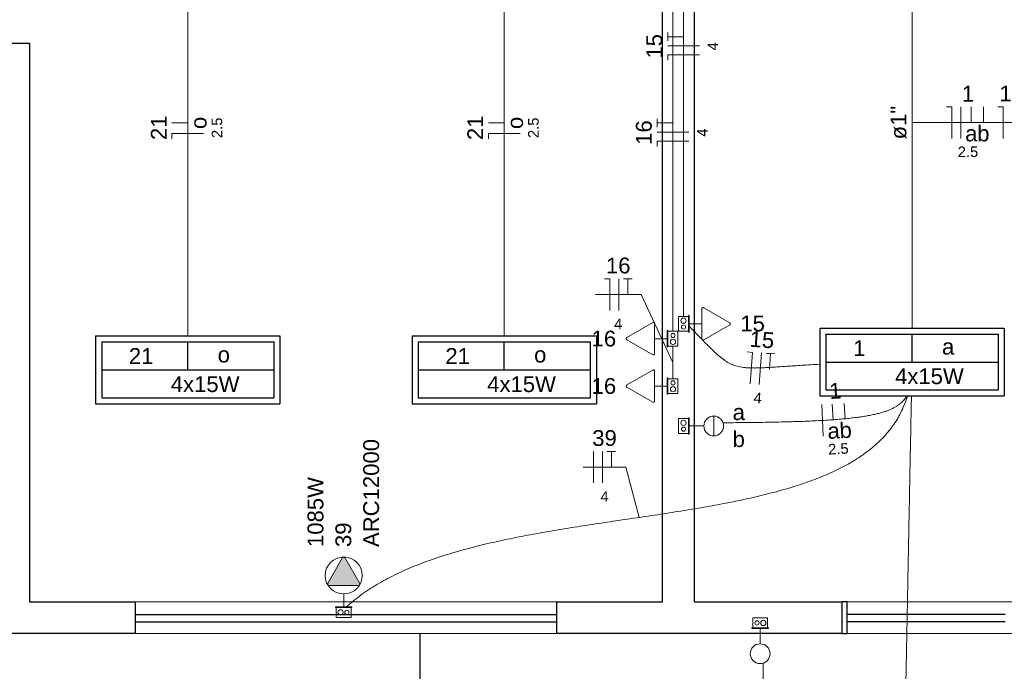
# Model space of a CAD drawing. Header units: millimetres. Extents: x -8 to 220, y -114 to 51.
# Tile 26 of 82: x 30.01 to 34.68, y 22.52 to 25.61. Entities that reach past the tile are written whole.
import ezdxf

# ---------------------------------------------------------------- set-up
doc = ezdxf.new("R2010")
doc.units = ezdxf.units.MM
doc.header["$MEASUREMENT"] = 0
doc.linetypes.add('HIDDEN', pattern=[0.9525, 0.635, -0.3175])
for name, color, linetype, lineweight in [('02', 2, 'Continuous', 20), ('EL-Condutos', 4, 'Continuous', 5), ('EL-Fios (Fase 1)', 7, 'Continuous', 5), ('EL-Fios (Fase 2)', 7, 'Continuous', 5), ('EL-Fios (Fase 3)', 7, 'Continuous', 5), ('EL-Fios (Neutro)', 7, 'Continuous', 5), ('EL-Fios (Retorno)', 7, 'Continuous', 5), ('EL-Fios (Terra)', 7, 'Continuous', 5), ('EL-Interruptor', 5, 'Continuous', 5), ('EL-Textos conduto', 7, 'Continuous', 5), ('EL-Textos fios', 7, 'Continuous', 5), ('EL-Tomadas', 4, 'Continuous', 5), ('IFC-Caixa de passagem-Contorno', 44, 'Continuous', 5), ('Textos', 7, 'Continuous', 5)]:
    doc.layers.add(name, color=color, linetype=linetype, lineweight=lineweight)
for name, color, linetype in [('P-SIMBOL', 5, 'Continuous'), ('parede', 5, 'Continuous'), ('porta', 3, 'Continuous'), ('PROJEÇÃO', 6, 'HIDDEN')]:
    doc.layers.add(name, color=color, linetype=linetype)
doc.styles.add('Arial', font='arial.ttf')

msp = doc.modelspace()

# ---------------------------------------------------------------- hatches: boundary and pattern name
at = {"layer": 'EL-Tomadas', "linetype": 'Continuous'}
msp.add_hatch(color=256, dxfattribs=at).paths.add_polyline_path([(31.473, 22.9337), (31.5438, 23.0563), (31.5447, 23.0576), (31.5451, 23.0579), (31.546, 23.0585), (31.5473, 23.0591), (31.5488, 23.0593), (31.55, 23.0592), (31.5513, 23.0589), (31.5522, 23.0584), (31.5531, 23.0577), (31.5535, 23.0573), (31.5539, 23.0567), (31.5542, 23.0562), (31.625, 22.9336), (31.6257, 22.9318), (31.6258, 22.9302), (31.6254, 22.9284), (31.6247, 22.9271), (31.6235, 22.9259), (31.6219, 22.925), (31.6204, 22.9247), (31.4782, 22.9247), (31.4769, 22.9248), (31.4757, 22.9252), (31.4747, 22.9258), (31.4737, 22.9267), (31.473, 22.9277), (31.4725, 22.9289), (31.4722, 22.9306), (31.4724, 22.9322), (31.4729, 22.9335)])

# ---------------------------------------------------------------- linework, layer by layer
at = {"layer": '02', "color": 8}
for p, q in [((30.5598, 22.8467), (32.5598, 22.8467)), ((35.5098, 22.8467), (33.9098, 22.8467)), ((30.5598, 22.6967), (32.5598, 22.6967)), ((35.5098, 22.6967), (33.9098, 22.6967))]:
    msp.add_line(p, q, dxfattribs=at)
at = {"layer": 'EL-Condutos', "linetype": 'Continuous'}
for points in [[(33.1598, 26.639), (33.1598, 26.5231), (33.1598, 26.4144), (33.1598, 26.3125), (33.1598, 26.2169), (33.1598, 26.127), (33.1598, 26.0423), (33.1598, 25.9623), (33.1598, 25.8864), (33.1598, 25.8142), (33.1598, 25.745), (33.1598, 25.6784), (33.1598, 25.6139), (33.1598, 25.5508), (33.1598, 25.4888), (33.1598, 25.4272), (33.1598, 25.3656), (33.1598, 25.3033), (33.1598, 25.24), (33.1598, 25.175), (33.1598, 25.1079), (33.1598, 25.038), (33.1598, 24.9649), (33.1598, 24.8881), (33.1598, 24.807), (33.1598, 24.7211), (33.1598, 24.6299), (33.1598, 24.5329), (33.1598, 24.4294), (33.1598, 24.3191), (33.1598, 24.2013)], [(34.2431, 24.1432), (34.2431, 24.2334), (34.2431, 24.3185), (34.2431, 24.3987), (34.2431, 24.4745), (34.2431, 24.5463), (34.2431, 24.6143), (34.2431, 24.679), (34.2431, 24.7407), (34.2431, 24.7998), (34.2431, 24.8567), (34.2431, 24.9118), (34.2431, 24.9653), (34.2431, 25.0178), (34.2431, 25.0695), (34.2431, 25.1208), (34.2431, 25.1721), (34.2431, 25.2238), (34.2431, 25.2762), (34.2431, 25.3297), (34.2431, 25.3847), (34.2431, 25.4415), (34.2431, 25.5005), (34.2431, 25.5621), (34.2431, 25.6267), (34.2431, 25.6946), (34.2431, 25.7662), (34.2431, 25.8418), (34.2431, 25.9219), (34.2431, 26.0068), (34.2431, 26.0968)], [(30.8098, 24.1071), (30.8098, 24.1936), (30.8098, 24.2753), (30.8098, 24.3523), (30.8098, 24.4251), (30.8098, 24.494), (30.8098, 24.5593), (30.8098, 24.6215), (30.8098, 24.6809), (30.8098, 24.7377), (30.8098, 24.7925), (30.8098, 24.8454), (30.8098, 24.897), (30.8098, 24.9475), (30.8098, 24.9973), (30.8098, 25.0467), (30.8098, 25.0962), (30.8098, 25.146), (30.8098, 25.1964), (30.8098, 25.248), (30.8098, 25.301), (30.8098, 25.3557), (30.8098, 25.4126), (30.8098, 25.4719), (30.8098, 25.5341), (30.8098, 25.5995), (30.8098, 25.6684), (30.8098, 25.7411), (30.8098, 25.8182), (30.8098, 25.8998), (30.8098, 25.9864)], [(32.3098, 24.1071), (32.3098, 24.1936), (32.3098, 24.2753), (32.3098, 24.3523), (32.3098, 24.4251), (32.3098, 24.494), (32.3098, 24.5593), (32.3098, 24.6215), (32.3098, 24.6809), (32.3098, 24.7377), (32.3098, 24.7925), (32.3098, 24.8454), (32.3098, 24.897), (32.3098, 24.9475), (32.3098, 24.9973), (32.3098, 25.0467), (32.3098, 25.0962), (32.3098, 25.146), (32.3098, 25.1964), (32.3098, 25.248), (32.3098, 25.301), (32.3098, 25.3557), (32.3098, 25.4126), (32.3098, 25.4719), (32.3098, 25.5341), (32.3098, 25.5995), (32.3098, 25.6684), (32.3098, 25.7411), (32.3098, 25.8182), (32.3098, 25.8998), (32.3098, 25.9864)], [(33.1098, 25.8915), (33.1098, 25.8064), (33.1098, 25.7266), (33.1098, 25.6518), (33.1098, 25.5816), (33.1098, 25.5155), (33.1098, 25.4533), (33.1098, 25.3945), (33.1098, 25.3389), (33.1098, 25.2859), (33.1098, 25.2352), (33.1098, 25.1865), (33.1098, 25.1393), (33.1098, 25.0934), (33.1098, 25.0482), (33.1098, 25.0036), (33.1098, 24.9589), (33.1098, 24.914), (33.1098, 24.8684), (33.1098, 24.8217), (33.1098, 24.7736), (33.1098, 24.7237), (33.1098, 24.6716), (33.1098, 24.6169), (33.1098, 24.5593), (33.1098, 24.4983), (33.1098, 24.4337), (33.1098, 24.365), (33.1098, 24.2919), (33.1098, 24.2139), (33.1098, 24.1308)], [(33.1864, 24.1537), (33.2093, 24.1304), (33.2302, 24.109), (33.2494, 24.0892), (33.2671, 24.0712), (33.2835, 24.0547), (33.2987, 24.0398), (33.3129, 24.0264), (33.3264, 24.0143), (33.3393, 24.0036), (33.3518, 23.9942), (33.364, 23.986), (33.3762, 23.9789), (33.3886, 23.9729), (33.4014, 23.968), (33.4147, 23.9639), (33.4287, 23.9608), (33.4436, 23.9585), (33.4596, 23.9569), (33.4768, 23.9561), (33.4956, 23.9558), (33.516, 23.9561), (33.5383, 23.9569), (33.5626, 23.9582), (33.5891, 23.9598), (33.6181, 23.9617), (33.6496, 23.9638), (33.6839, 23.9661), (33.7212, 23.9685), (33.7616, 23.971), (33.8054, 23.9734)], [(33.1098, 24.0598), (33.1098, 24.0525), (33.1098, 24.0455), (33.1098, 24.0388), (33.1098, 24.0325), (33.1098, 24.0264), (33.1098, 24.0206), (33.1098, 24.0151), (33.1098, 24.0098), (33.1098, 24.0047), (33.1098, 23.9998), (33.1098, 23.995), (33.1098, 23.9903), (33.1098, 23.9858), (33.1098, 23.9814), (33.1098, 23.977), (33.1098, 23.9727), (33.1098, 23.9685), (33.1098, 23.9642), (33.1098, 23.9599), (33.1098, 23.9555), (33.1098, 23.9512), (33.1098, 23.9467), (33.1098, 23.9421), (33.1098, 23.9374), (33.1098, 23.9325), (33.1098, 23.9275), (33.1098, 23.9223), (33.1098, 23.9168), (33.1098, 23.9111), (33.1098, 23.9052)], [(34.2209, 23.8229), (34.1937, 23.7523), (34.1567, 23.6883), (34.1103, 23.6305), (34.0552, 23.5785), (33.9921, 23.5318), (33.9215, 23.4899), (33.8441, 23.4526), (33.7604, 23.4193), (33.671, 23.3895), (33.5766, 23.3629), (33.4777, 23.3391), (33.3751, 23.3175), (33.2692, 23.2977), (33.1606, 23.2794), (33.0501, 23.2621), (32.9382, 23.2453), (32.8254, 23.2286), (32.7125, 23.2116), (32.6, 23.1939), (32.4885, 23.1749), (32.3786, 23.1543), (32.271, 23.1317), (32.1662, 23.1066), (32.0649, 23.0785), (31.9676, 23.0471), (31.875, 23.0119), (31.7876, 22.9725), (31.7061, 22.9284), (31.6311, 22.8792), (31.5632, 22.8244)], [(33.3478, 23.6962), (33.4084, 23.6965), (33.4663, 23.6971), (33.5214, 23.6978), (33.5738, 23.6986), (33.6236, 23.6997), (33.6709, 23.7009), (33.7157, 23.7024), (33.7581, 23.7041), (33.7982, 23.706), (33.8361, 23.7081), (33.8717, 23.7105), (33.9052, 23.7132), (33.9366, 23.7162), (33.966, 23.7195), (33.9934, 23.723), (34.019, 23.7269), (34.0428, 23.7312), (34.0648, 23.7358), (34.0852, 23.7407), (34.104, 23.7461), (34.1212, 23.7518), (34.1369, 23.7579), (34.1512, 23.7644), (34.1642, 23.7714), (34.1759, 23.7788), (34.1864, 23.7866), (34.1958, 23.7949), (34.204, 23.8037), (34.2113, 23.813), (34.2176, 23.8228)], [(34.24, 23.8222), (34.2372, 23.675), (34.2345, 23.5367), (34.232, 23.4065), (34.2296, 23.2839), (34.2274, 23.1682), (34.2253, 23.0588), (34.2233, 22.9551), (34.2214, 22.8564), (34.2196, 22.7621), (34.2178, 22.6716), (34.2162, 22.5843), (34.2145, 22.4995), (34.2129, 22.4165), (34.2114, 22.3348), (34.2098, 22.2538), (34.2082, 22.1727), (34.2067, 22.0911), (34.2051, 22.0081), (34.2034, 21.9233), (34.2017, 21.8359), (34.2, 21.7454), (34.1982, 21.6512), (34.1963, 21.5525), (34.1943, 21.4488), (34.1922, 21.3394), (34.19, 21.2237), (34.1876, 21.1011), (34.1851, 20.9709), (34.1824, 20.8325), (34.1796, 20.6854)], [(33.5379, 22.5562), (33.5378, 22.4262), (33.5376, 22.3018), (33.5375, 22.1829), (33.5374, 22.0695), (33.5376, 21.9613), (33.5379, 21.8583), (33.5384, 21.7602), (33.5393, 21.6671), (33.5405, 21.5788), (33.5421, 21.4951), (33.5442, 21.4159), (33.5468, 21.3411), (33.5499, 21.2706), (33.5537, 21.2042), (33.5581, 21.1419), (33.5632, 21.0835), (33.5691, 21.0288), (33.5759, 20.9778), (33.5835, 20.9303), (33.592, 20.8862), (33.6015, 20.8454), (33.612, 20.8077), (33.6236, 20.7731), (33.6363, 20.7413), (33.6502, 20.7124), (33.6654, 20.6861), (33.6818, 20.6623), (33.6996, 20.6409), (33.7188, 20.6218), (33.7394, 20.6048)]]:
    msp.add_spline(points, degree=3, dxfattribs=at)
at = {"layer": 'EL-Fios (Fase 1)'}
for p, q in [((33.2348, 25.4842), (33.0848, 25.4842)), ((34.4739, 25.0448), (34.4739, 25.1948)), ((33.5186, 23.8774), (33.5296, 24.027)), ((33.8224, 23.6321), (33.8146, 23.7819)), ((32.7323, 23.4103), (32.7323, 23.5603))]:
    msp.add_line(p, q, dxfattribs=at)
at = {"layer": 'EL-Fios (Fase 2)'}
msp.add_line((32.7752, 23.4103), (32.7752, 23.5603), dxfattribs=at)
at = {"layer": 'EL-Fios (Fase 3)'}
for p, q in [((33.1848, 25.0751), (33.0348, 25.0751)), ((32.8528, 24.2287), (32.8528, 24.3787))]:
    msp.add_line(p, q, dxfattribs=at)
at = {"layer": 'EL-Fios (Neutro)'}
for p, q in [((33.2348, 25.4413), (33.0848, 25.4413)), ((33.0848, 25.4163), (33.0848, 25.4413)), ((34.406, 25.1948), (34.431, 25.1948)), ((34.431, 25.0448), (34.431, 25.1948)), ((34.6498, 25.1948), (34.6748, 25.1948)), ((34.6748, 25.0448), (34.6748, 25.1948)), ((30.8848, 25.0682), (30.7348, 25.0682)), ((30.7348, 25.0432), (30.7348, 25.0682)), ((32.3848, 25.0682), (32.2348, 25.0682)), ((32.2348, 25.0432), (32.2348, 25.0682)), ((33.1848, 25.0322), (33.0348, 25.0322)), ((33.0348, 25.0072), (33.0348, 25.0322)), ((32.785, 24.3787), (32.81, 24.3787)), ((32.81, 24.2287), (32.81, 24.3787)), ((33.4619, 24.032), (33.4868, 24.0301)), ((33.4759, 23.8805), (33.4868, 24.0301))]:
    msp.add_line(p, q, dxfattribs=at)
at = {"layer": 'EL-Fios (Retorno)'}
for p, q in [((34.5239, 25.1198), (34.5239, 25.1948)), ((34.581, 25.1198), (34.581, 25.1948)), ((30.8098, 25.1182), (30.7348, 25.1182)), ((32.3098, 25.1182), (32.2348, 25.1182)), ((33.8684, 23.7096), (33.8645, 23.7845)), ((33.9255, 23.7126), (33.9216, 23.7875))]:
    msp.add_line(p, q, dxfattribs=at)
at = {"layer": 'EL-Fios (Terra)'}
for points in [[(33.1598, 25.527), (33.0848, 25.527), (33.0848, 25.507), (33.0848, 25.547)], [(33.1098, 25.118), (33.0348, 25.118), (33.0348, 25.098), (33.0348, 25.138)], [(32.8957, 24.3037), (32.8957, 24.3787), (32.8757, 24.3787), (32.9157, 24.3787)], [(33.5668, 23.9491), (33.5723, 24.0239), (33.5524, 24.0253), (33.5923, 24.0224)], [(32.818, 23.4853), (32.818, 23.5603), (32.798, 23.5603), (32.838, 23.5603)]]:
    msp.add_lwpolyline(points, dxfattribs=at)
at = {"layer": 'EL-Interruptor'}
for p, q in [((33.3031, 23.7276), (33.3031, 23.6338)), ((33.2562, 23.6807), (33.1866, 23.6807)), ((33.523, 22.6472), (33.523, 22.7198))]:
    msp.add_line(p, q, dxfattribs=at)
for centre in [(33.3031, 23.6807), (33.523, 22.6004)]:
    msp.add_circle(centre, 0.0469, dxfattribs=at)
at = {"layer": 'EL-Textos fios'}
for p, q in [((34.2431, 25.1198), (34.3632, 25.1198)), ((34.3632, 25.1198), (35.1563, 25.1198)), ((32.7421, 24.3037), (32.9586, 24.3037)), ((33.1098, 23.9825), (32.9586, 24.3037)), ((32.6841, 23.4853), (32.8863, 23.4853)), ((32.9493, 23.2469), (32.8863, 23.4853))]:
    msp.add_line(p, q, dxfattribs=at)
at = {"layer": 'EL-Tomadas'}
for p, q in [((33.2468, 24.0946), (33.2469, 24.2363)), ((33.2559, 24.2415), (33.3785, 24.1707)), ((32.8911, 24.1001), (33.0138, 24.1709)), ((33.0228, 24.1657), (33.0227, 24.0241)), ((33.2469, 24.1655), (33.1866, 24.1655)), ((33.3785, 24.1603), (33.2558, 24.0894)), ((33.0137, 24.0189), (32.8911, 24.0897)), ((33.0227, 24.0949), (33.083, 24.0949)), ((32.8911, 23.8754), (33.0138, 23.9463)), ((33.0228, 23.9411), (33.0227, 23.7994)), ((33.0137, 23.7942), (32.8911, 23.865)), ((33.0227, 23.8702), (33.083, 23.8702)), ((31.473, 22.9337), (31.5438, 23.0563)), ((31.5542, 23.0563), (31.625, 22.9336)), ((31.6198, 22.9246), (31.4782, 22.9247)), ((31.549, 22.8838), (31.549, 22.8235))]:
    msp.add_line(p, q, dxfattribs=at)
for points in [[(33.2559, 24.2415), (33.2553, 24.2418), (33.2546, 24.242), (33.2539, 24.2422), (33.2532, 24.2423), (33.2526, 24.2423), (33.2519, 24.2422), (33.2512, 24.242), (33.2505, 24.2418), (33.2499, 24.2415), (33.2493, 24.2411), (33.2488, 24.2406), (33.2483, 24.2401), (33.2479, 24.2396), (33.2475, 24.239), (33.2473, 24.2383), (33.2471, 24.2377), (33.2469, 24.237), (33.2469, 24.2363)], [(33.0228, 24.1657), (33.0227, 24.1664), (33.0226, 24.1671), (33.0224, 24.1678), (33.0221, 24.1684), (33.0218, 24.169), (33.0214, 24.1696), (33.0209, 24.1701), (33.0203, 24.1705), (33.0198, 24.1709), (33.0191, 24.1712), (33.0185, 24.1715), (33.0178, 24.1716), (33.0171, 24.1717), (33.0164, 24.1717), (33.0157, 24.1716), (33.015, 24.1715), (33.0144, 24.1712), (33.0138, 24.1709)], [(33.3785, 24.1603), (33.3791, 24.1607), (33.3796, 24.1611), (33.3801, 24.1616), (33.3805, 24.1622), (33.3809, 24.1628), (33.3812, 24.1634), (33.3814, 24.1641), (33.3815, 24.1648), (33.3815, 24.1655), (33.3815, 24.1662), (33.3814, 24.1669), (33.3812, 24.1675), (33.3809, 24.1682), (33.3805, 24.1688), (33.3801, 24.1693), (33.3796, 24.1698), (33.3791, 24.1703), (33.3785, 24.1707)], [(32.8911, 24.1001), (32.8905, 24.0997), (32.8899, 24.0992), (32.8895, 24.0987), (32.8891, 24.0982), (32.8887, 24.0976), (32.8884, 24.0969), (32.8882, 24.0963), (32.8881, 24.0956), (32.8881, 24.0949), (32.8881, 24.0942), (32.8882, 24.0935), (32.8884, 24.0928), (32.8887, 24.0922), (32.8891, 24.0916), (32.8895, 24.091), (32.8899, 24.0905), (32.8905, 24.0901), (32.8911, 24.0897)], [(33.2468, 24.0946), (33.2469, 24.0939), (33.247, 24.0933), (33.2472, 24.0926), (33.2475, 24.0919), (33.2478, 24.0913), (33.2482, 24.0908), (33.2487, 24.0903), (33.2492, 24.0898), (33.2498, 24.0894), (33.2505, 24.0891), (33.2511, 24.0889), (33.2518, 24.0887), (33.2525, 24.0886), (33.2532, 24.0886), (33.2539, 24.0887), (33.2546, 24.0889), (33.2552, 24.0891), (33.2558, 24.0894)], [(33.0137, 24.0189), (33.0143, 24.0186), (33.015, 24.0183), (33.0156, 24.0182), (33.0163, 24.0181), (33.017, 24.0181), (33.0177, 24.0182), (33.0184, 24.0183), (33.0191, 24.0186), (33.0197, 24.0189), (33.0203, 24.0193), (33.0208, 24.0197), (33.0213, 24.0202), (33.0217, 24.0208), (33.0221, 24.0214), (33.0223, 24.022), (33.0225, 24.0227), (33.0226, 24.0234), (33.0227, 24.0241)], [(33.0228, 23.9411), (33.0227, 23.9417), (33.0226, 23.9424), (33.0224, 23.9431), (33.0221, 23.9437), (33.0218, 23.9444), (33.0214, 23.9449), (33.0209, 23.9454), (33.0203, 23.9459), (33.0198, 23.9463), (33.0191, 23.9466), (33.0185, 23.9468), (33.0178, 23.947), (33.0171, 23.947), (33.0164, 23.947), (33.0157, 23.947), (33.015, 23.9468), (33.0144, 23.9466), (33.0138, 23.9463)], [(32.8911, 23.8754), (32.8905, 23.875), (32.8899, 23.8746), (32.8895, 23.8741), (32.8891, 23.8735), (32.8887, 23.8729), (32.8884, 23.8723), (32.8882, 23.8716), (32.8881, 23.8709), (32.8881, 23.8702), (32.8881, 23.8695), (32.8882, 23.8688), (32.8884, 23.8682), (32.8887, 23.8675), (32.8891, 23.8669), (32.8895, 23.8664), (32.8899, 23.8659), (32.8905, 23.8654), (32.8911, 23.865)], [(33.0137, 23.7942), (33.0143, 23.7939), (33.015, 23.7937), (33.0156, 23.7935), (33.0163, 23.7934), (33.017, 23.7934), (33.0177, 23.7935), (33.0184, 23.7937), (33.0191, 23.7939), (33.0197, 23.7942), (33.0203, 23.7946), (33.0208, 23.7951), (33.0213, 23.7956), (33.0217, 23.7961), (33.0221, 23.7967), (33.0223, 23.7974), (33.0225, 23.798), (33.0226, 23.7987), (33.0227, 23.7994)], [(31.5542, 23.0563), (31.5538, 23.0569), (31.5534, 23.0574), (31.5528, 23.0579), (31.5523, 23.0583), (31.5517, 23.0587), (31.551, 23.059), (31.5504, 23.0592), (31.5497, 23.0593), (31.549, 23.0593), (31.5483, 23.0593), (31.5476, 23.0592), (31.5469, 23.059), (31.5463, 23.0587), (31.5457, 23.0583), (31.5451, 23.0579), (31.5446, 23.0574), (31.5442, 23.0569), (31.5438, 23.0563)], [(31.473, 22.9337), (31.4727, 22.9331), (31.4724, 22.9324), (31.4723, 22.9317), (31.4722, 22.931), (31.4722, 22.9304), (31.4723, 22.9297), (31.4724, 22.929), (31.4727, 22.9283), (31.473, 22.9277), (31.4734, 22.9271), (31.4738, 22.9266), (31.4743, 22.9261), (31.4749, 22.9257), (31.4755, 22.9253), (31.4761, 22.9251), (31.4768, 22.9249), (31.4775, 22.9247), (31.4782, 22.9247)], [(31.6198, 22.9246), (31.6205, 22.9247), (31.6212, 22.9248), (31.6219, 22.925), (31.6225, 22.9253), (31.6231, 22.9256), (31.6237, 22.926), (31.6242, 22.9265), (31.6246, 22.927), (31.625, 22.9276), (31.6253, 22.9283), (31.6256, 22.9289), (31.6257, 22.9296), (31.6258, 22.9303), (31.6258, 22.931), (31.6257, 22.9317), (31.6256, 22.9324), (31.6253, 22.933), (31.625, 22.9336)]]:
    msp.add_lwpolyline(points, dxfattribs=at)
msp.add_circle((31.549, 22.9716), 0.0878, dxfattribs=at)
at = {"layer": 'IFC-Caixa de passagem-Contorno'}
for p, q in [((33.1361, 24.1305), (33.1361, 24.2005)), ((33.1836, 24.2005), (33.1361, 24.2005)), ((33.1836, 24.1265), (33.1836, 24.2045)), ((33.1866, 24.2045), (33.1836, 24.2045)), ((33.1866, 24.1265), (33.1866, 24.2045)), ((33.083, 24.1339), (33.083, 24.0559)), ((33.083, 24.1339), (33.086, 24.1339)), ((33.086, 24.1339), (33.086, 24.0559)), ((33.086, 24.1299), (33.1335, 24.1299)), ((33.1335, 24.1299), (33.1335, 24.0599)), ((33.1836, 24.1305), (33.1361, 24.1305)), ((33.1866, 24.1265), (33.1836, 24.1265)), ((33.083, 24.0559), (33.086, 24.0559)), ((33.086, 24.0599), (33.1335, 24.0599)), ((33.083, 23.9092), (33.083, 23.8312)), ((33.083, 23.9092), (33.086, 23.9092)), ((33.086, 23.9092), (33.086, 23.8312)), ((33.086, 23.9052), (33.1335, 23.9052)), ((33.1335, 23.9052), (33.1335, 23.8352)), ((33.083, 23.8312), (33.086, 23.8312)), ((33.086, 23.8352), (33.1335, 23.8352)), ((33.1361, 23.6457), (33.1361, 23.7157)), ((33.1836, 23.7157), (33.1361, 23.7157)), ((33.1836, 23.6417), (33.1836, 23.7197)), ((33.1866, 23.7197), (33.1836, 23.7197)), ((33.1866, 23.6417), (33.1866, 23.7197)), ((33.1836, 23.6457), (33.1361, 23.6457)), ((33.1866, 23.6417), (33.1836, 23.6417)), ((31.588, 22.8235), (31.51, 22.8235)), ((31.51, 22.8235), (31.51, 22.8205)), ((31.588, 22.8235), (31.588, 22.8205)), ((31.588, 22.8205), (31.51, 22.8205)), ((31.514, 22.8205), (31.514, 22.773)), ((31.584, 22.8205), (31.584, 22.773)), ((31.584, 22.773), (31.514, 22.773)), ((33.488, 22.7228), (33.488, 22.7703)), ((33.488, 22.7703), (33.558, 22.7703)), ((33.558, 22.7228), (33.558, 22.7703)), ((33.484, 22.7228), (33.562, 22.7228)), ((33.484, 22.7198), (33.484, 22.7228)), ((33.484, 22.7198), (33.562, 22.7198)), ((33.562, 22.7198), (33.562, 22.7228))]:
    msp.add_line(p, q, dxfattribs=at)
for centre, radius in [((33.1598, 24.1805), 0.0125), ((33.1598, 24.1505), 0.00995), ((33.1098, 24.0799), 0.0125), ((33.1098, 24.1099), 0.00995), ((33.1098, 23.8552), 0.0125), ((33.1098, 23.8852), 0.00995), ((33.1598, 23.6957), 0.0125), ((33.1598, 23.6657), 0.00995), ((31.534, 22.7967), 0.0125), ((31.564, 22.7967), 0.00995), ((33.508, 22.7466), 0.00995), ((33.538, 22.7466), 0.0125)]:
    msp.add_circle(centre, radius, dxfattribs=at)
at = {"layer": 'P-SIMBOL'}
for p, q in [((33.8064, 24.1455), (34.6799, 24.1455)), ((33.8064, 24.1455), (33.8064, 23.823)), ((34.6799, 24.1455), (34.6799, 23.823)), ((30.373, 24.108), (31.2466, 24.108)), ((30.373, 24.108), (30.373, 23.7855)), ((31.2466, 24.108), (31.2466, 23.7855)), ((31.873, 24.108), (32.7466, 24.108)), ((31.873, 24.108), (31.873, 23.7855)), ((32.7466, 24.108), (32.7466, 23.7855)), ((33.8351, 24.1167), (34.6512, 24.1167)), ((33.8351, 24.1167), (33.8351, 23.8517)), ((34.2432, 23.9842), (34.2432, 24.1167)), ((34.6512, 24.1167), (34.6512, 23.8517)), ((30.4018, 24.0792), (31.2178, 24.0792)), ((30.4018, 24.0792), (30.4018, 23.8142)), ((30.8098, 23.9467), (30.8098, 24.0792)), ((31.2178, 24.0792), (31.2178, 23.8142)), ((31.9018, 24.0792), (32.7178, 24.0792)), ((31.9018, 24.0792), (31.9018, 23.8142)), ((32.3098, 23.9467), (32.3098, 24.0792)), ((32.7178, 24.0792), (32.7178, 23.8142)), ((30.4018, 23.9467), (31.2178, 23.9467)), ((31.9018, 23.9467), (32.7178, 23.9467)), ((33.8351, 23.9842), (34.6512, 23.9842)), ((33.8351, 23.8517), (34.6512, 23.8517)), ((30.4018, 23.8142), (31.2178, 23.8142)), ((31.9018, 23.8142), (32.7178, 23.8142)), ((33.8064, 23.823), (34.6799, 23.823)), ((30.373, 23.7855), (31.2466, 23.7855)), ((31.873, 23.7855), (32.7466, 23.7855))]:
    msp.add_line(p, q, dxfattribs=at)
at = {"layer": 'parede', "color": 8}
for points in [[(33.2098, 27.3967), (33.2098, 22.8467)], [(32.5598, 22.6967), (32.5598, 22.8467), (33.0598, 22.8467), (33.0598, 27.2467)], [(28.8098, 25.4967), (30.0598, 25.4967), (30.0598, 22.8467), (30.5598, 22.8467), (30.5598, 22.6967), (29.6598, 22.6967)], [(33.2098, 22.8467), (33.9098, 22.8467), (33.9098, 22.6967), (33.2098, 22.6967)], [(33.2098, 22.6967), (32.5598, 22.6967)]]:
    msp.add_lwpolyline(points, dxfattribs=at)
at = {"layer": 'porta', "color": 8}
for p, q in [((30.5598, 22.7867), (32.5598, 22.7867)), ((34.6848, 22.7868), (33.9348, 22.7868)), ((30.5598, 22.7517), (32.5598, 22.7517)), ((34.6848, 22.7518), (33.9348, 22.7518))]:
    msp.add_line(p, q, dxfattribs=at)
msp.add_lwpolyline([(33.9098, 22.6967), (33.9348, 22.6967), (33.9348, 22.8467), (33.9098, 22.8467)], dxfattribs=at)
at = {"layer": 'PROJEÇÃO', "color": 8, "ltscale": 0.7}
msp.add_lwpolyline([(31.9098, 22.6966), (31.9098, 15.7966), (33.1098, 15.7966)], dxfattribs=at)

# ---------------------------------------------------------------- texts
at = {"layer": 'EL-Textos conduto', "insert": (34.2179, 25.1198), "char_height": 0.075, "width": 0.318979, "attachment_point": 8, "rotation": 90.0002, "line_spacing_factor": 0.6, "style": 'Arial'}
msp.add_mtext('ø1"', dxfattribs=at)
at = {"layer": 'EL-Textos fios', "attachment_point": 8, "line_spacing_factor": 0.6, "style": 'Arial'}
for s, insert, char_height, width, rotation in [('15', (33.06, 25.4817), 0.075, 0.233003, 90.0002), ('4', (33.3238, 25.4817), 0.05, 0.077668, 90.0002), ('21', (30.71, 25.0952), 0.075, 0.233003, 90.0002), ('o', (30.8998, 25.1182), 0.075, 0.116502, 90.0002), ('2.5', (30.9738, 25.0952), 0.05, 0.194131, 90.0002), ('21', (32.21, 25.0952), 0.075, 0.233003, 90.0002), ('o', (32.3998, 25.1182), 0.075, 0.116502, 90.0002), ('2.5', (32.4738, 25.0952), 0.05, 0.194131, 90.0002), ('16', (33.01, 25.0726), 0.075, 0.233003, 90.0002), ('4', (33.2738, 25.0726), 0.05, 0.077668, 90.0002), ('15', (33.5289, 24.0519), 0.075, 0.233003, 355.8125), ('1', (33.8813, 23.8102), 0.075, 0.116502, 2.9794), ('4', (33.5096, 23.7888), 0.05, 0.077668, 355.8125), ('b', (33.9301, 23.6227), 0.075, 0.116502, 2.9794), ('a', (33.8731, 23.6197), 0.075, 0.116502, 2.9794), ('2.5', (33.895, 23.5468), 0.05, 0.194131, 2.9794)]:
    msp.add_mtext(s, dxfattribs=dict(at, insert=insert, char_height=char_height, width=width, rotation=rotation))
for s, insert, char_height, width in [('1', (34.5081, 25.2196), 0.075, 0.116502), ('15', (34.7152, 25.2196), 0.075, 0.233003), ('a', (34.5239, 25.0298), 0.075, 0.116502), ('b', (34.581, 25.0298), 0.075, 0.116502), ('2.5', (34.5081, 24.9558), 0.05, 0.194131), ('16', (32.8503, 24.4035), 0.075, 0.233003), ('4', (32.8503, 24.1397), 0.05, 0.077668), ('39', (32.7852, 23.585), 0.075, 0.233003), ('4', (32.7852, 23.3213), 0.05, 0.077668)]:
    msp.add_mtext(s, dxfattribs=dict(at, insert=insert, char_height=char_height, width=width))
at = {"layer": 'Textos', "char_height": 0.075, "line_spacing_factor": 0.6, "style": 'Arial'}
for s, insert, width, attachment_point in [('15', (33.4291, 24.1286), 0.233003, 7), ('16', (32.8405, 24.0568), 0.233003, 9), ('1', (33.9641, 24.0128), 0.116502, 7), ('a', (34.3849, 24.0185), 0.116502, 7), ('21', (30.5307, 23.9753), 0.233003, 7), ('o', (30.9515, 23.981), 0.116502, 7), ('21', (32.0307, 23.9753), 0.233003, 7), ('o', (32.4515, 23.981), 0.116502, 7), ('4x15W', (34.1623, 23.8781), 0.652134, 7), ('4x15W', (30.729, 23.8406), 0.652134, 7), ('4x15W', (32.229, 23.8406), 0.652134, 7), ('16', (32.8405, 23.8321), 0.233003, 9), ('a', (33.3925, 23.7076), 0.116502, 7), ('b', (33.3925, 23.5798), 0.116502, 7)]:
    msp.add_mtext(s, dxfattribs=dict(at, insert=insert, width=width, attachment_point=attachment_point))
at = {"layer": 'Textos', "char_height": 0.075, "attachment_point": 7, "rotation": 90.0002, "line_spacing_factor": 0.6, "style": 'Arial'}
for s, insert, width in [('ARC12000', (31.7175, 23.1066), 1.025076), ('1085W', (31.4536, 23.1066), 0.663796), ('39', (31.5856, 23.1066), 0.233003)]:
    msp.add_mtext(s, dxfattribs=dict(at, insert=insert, width=width))

doc.saveas('drawing.dxf')
